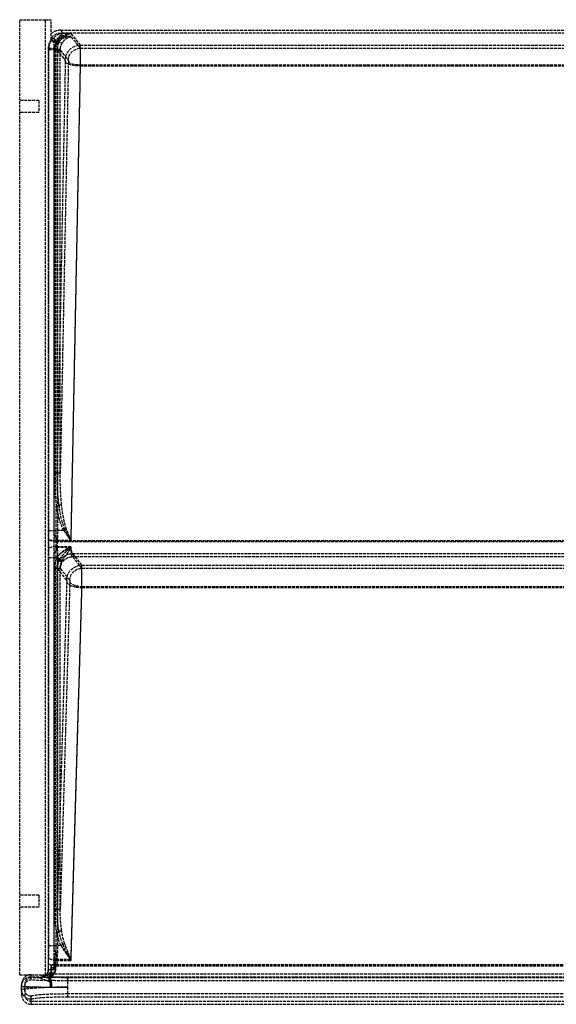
# Model space of a CAD drawing. Header units: millimetres. Extents: x 0 to 562, y -16 to 500.
# Tile 1 of 2: x 0 to 281, y -16 to 500. Entities that reach past the tile are written whole.
import ezdxf

# ---------------------------------------------------------------- set-up
doc = ezdxf.new("R2010")
doc.units = ezdxf.units.MM
doc.header["$LTSCALE"] = 10
doc.linetypes.add('ALLCAD_Strich', pattern=[0.2, 0.15, -0.05])
doc.layers.add('BESCH_KONT_sich_schn_grun_2d', color=10, linetype='Continuous')

msp = doc.modelspace()

# ---------------------------------------------------------------- linework, layer by layer
at = {"layer": 'BESCH_KONT_sich_schn_grun_2d', "linetype": 'ALLCAD_Strich'}
for p, q in [((0, 0), (0, 500)), ((0, 500), (13.5, 500)), ((13.5, 500), (16.5, 500)), ((13.5, 0), (13.5, 500)), ((16.5, 489.57), (16.5, 500)), ((18.14, 490.07), (16.5, 490.08)), ((17.82, 488.1), (16.5, 489.75)), ((19.86, 487.92), (18.14, 490.07)), ((18.14, 3.74), (18.14, 490.07)), ((21.47, 494.5), (525.53, 494.5)), ((22.85, 492.78), (21.47, 494.5)), ((22.85, 491.15), (21.48, 492.86)), ((525.52, 492.86), (21.48, 492.86)), ((26.96, 492.78), (22.85, 492.78)), ((26.96, 491.15), (22.85, 491.15)), ((31.82, 486.69), (26.96, 492.78)), ((31.82, 485.07), (26.96, 491.15)), ((14.9, 484.77), (14.9, 2.44)), ((14.9, 484.77), (15.13, 484.48)), ((15.16, 485.13), (18.25, 484.88)), ((19.89, 228.58), (19.89, 487.32)), ((31.82, 486.69), (515.18, 486.69)), ((31.82, 485.07), (515.18, 485.07)), ((15.13, 484.48), (15.13, 232.48)), ((15.13, 484.48), (18.22, 484.48)), ((17.99, 232.48), (17.99, 484.48)), ((18.22, 484.48), (18.59, 484.48)), ((19.61, 484.02), (18.22, 484.02)), ((18.22, 484.02), (18.22, 262.5)), ((18.58, 484.02), (18.58, 262.5)), ((19.61, 262.5), (19.61, 484.02)), ((19.61, 484.02), (23.84, 478.72)), ((21.23, 484.02), (19.61, 484.02)), ((21.23, 262.5), (21.23, 484.02)), ((21.23, 484.02), (25.47, 478.72)), ((23.87, 478.09), (19.61, 262.5)), ((25.5, 478.09), (21.23, 262.5)), ((26.93, 227.48), (31.85, 476.35)), ((26.93, 227.04), (31.85, 475.91)), ((31.85, 476.35), (515.15, 476.35)), ((31.85, 475.91), (515.15, 475.91)), ((10, 457.65), (0, 457.65)), ((10, 457.65), (10, 451.35)), ((10, 451.35), (0, 451.35)), ((19.61, 262.5), (18.22, 262.5)), ((21.23, 262.5), (19.61, 262.5)), ((20.62, 245.76), (19.12, 245.52)), ((19.12, 232.48), (19.12, 245.52)), ((15.13, 232.48), (19.12, 232.48)), ((23.11, 232.48), (19.12, 232.48)), ((23.83, 232.92), (23.11, 232.48)), ((15.09, 228.13), (15.08, 227.93)), ((19.07, 226.84), (19.08, 227.04)), ((19.07, 226.84), (527.93, 226.84)), ((19.08, 227.04), (26.93, 227.04)), ((19.86, 227.29), (19.87, 227.48)), ((19.86, 227.29), (527.14, 227.29)), ((19.87, 227.48), (26.93, 227.48)), ((26.93, 224.08), (19.07, 224.08)), ((26.93, 223.62), (19.86, 223.62)), ((19.89, 11.5), (19.89, 222.38)), ((15.13, 218.48), (15.13, 15.25)), ((15.13, 218.48), (19.12, 218.48)), ((17.99, 15.25), (17.99, 218.48)), ((19.12, 217.84), (19.12, 218.48)), ((19.12, 218.48), (19.5, 218.48)), ((19.12, 217.84), (20.66, 217)), ((20.96, 217.55), (19.5, 218.48)), ((32.59, 214.4), (27.72, 220.5)), ((27.72, 220.5), (519.28, 220.5)), ((27.72, 218.88), (519.28, 218.88)), ((32.59, 212.78), (27.72, 218.88)), ((18.22, 212.84), (19.61, 212.84)), ((18.22, 212.84), (18.22, 34.2)), ((18.58, 212.84), (18.58, 34.2)), ((19.61, 34.2), (19.61, 212.84)), ((19.61, 212.84), (21.23, 212.84)), ((19.74, 212.53), (24.61, 206.43)), ((21.23, 34.2), (21.23, 212.84)), ((21.37, 212.53), (26.24, 206.43)), ((32.59, 214.4), (514.41, 214.4)), ((32.59, 212.78), (514.41, 212.78)), ((24.64, 205.74), (19.61, 34.2)), ((26.27, 205.74), (21.23, 34.2)), ((26.89, 8.15), (32.62, 203.28)), ((26.89, 7.51), (32.62, 202.65)), ((32.62, 203.28), (514.38, 203.28)), ((32.62, 202.65), (514.38, 202.65)), ((10, 41.65), (0, 41.65)), ((10, 41.65), (10, 35.35)), ((10, 35.35), (0, 35.35)), ((19.61, 34.2), (18.22, 34.2)), ((21.23, 34.2), (19.61, 34.2)), ((20.62, 22.57), (19.12, 22.23)), ((19.12, 15.25), (19.12, 22.23)), ((22.62, 15.8), (21.61, 15.25)), ((15.13, 15.25), (19.12, 15.25)), ((21.61, 15.25), (19.12, 15.25)), ((19.43, 11.5), (19.89, 11.5)), ((19.72, 5.32), (19.89, 11.5)), ((15.04, 9.06), (14.96, 6.18)), ((18.14, 3.74), (19.72, 5.32)), ((18.3, 5.32), (19.72, 5.32)), ((18.95, 5.27), (19.03, 8.15)), ((18.95, 4.64), (19.03, 7.51)), ((18.95, 5.27), (528.05, 5.27)), ((19.03, 8.15), (26.89, 8.15)), ((19.03, 7.51), (26.89, 7.51)), ((0, 0), (13.5, 0)), ((6, -1.03), (6, 0)), ((10.5, 0), (12.2, -0.68)), ((13.64, 0), (13.5, 0)), ((14.03, 0), (15.84, 0)), ((14.92, 2.43), (14.9, 2.44)), ((16.5, 0), (15.84, 0)), ((16.33, 0.48), (530.67, 0.48)), ((16.5, 5.09), (16.56, 5.15)), ((16.5, 2.45), (16.5, 5.09)), ((16.5, 3.73), (18.14, 3.74)), ((16.5, 1.89), (16.5, 2.45)), ((16.55, 2.43), (16.5, 2.45)), ((16.5, 0), (16.5, 1.89)), ((18.95, 4.64), (528.05, 4.64)), ((1, -5), (1, -6.03)), ((2.63, -5), (2.63, -6.03)), ((10.5, -1.63), (6, -1.63)), ((6, -2.66), (6, -1.63)), ((10.5, -1.63), (14.19, -3.1)), ((12.2, -0.68), (14.19, -1.47)), ((16.33, -1.14), (530.67, -1.14)), ((522, -1.58), (25, -1.58)), ((25, -1.58), (25, -6.57)), ((522, -3.21), (25, -3.21)), ((1, -7.9), (1, -6.03)), ((1, -7.9), (1, -10.49)), ((2.63, -7.9), (2.63, -6.03)), ((2.63, -7.9), (2.63, -10.49)), ((25, -6.57), (25, -11.56)), ((25, -9.93), (522, -9.93)), ((6, -12.89), (6, -11.26)), ((6, -15.5), (6, -12.89)), ((6, -13.87), (541, -13.87)), ((25, -11.56), (522, -11.56)), ((6, -15.5), (273.49, -15.5)), ((273.49, -15.5), (273.49, -15.5)), ((273.49, -15.5), (273.49, -15.5)), ((273.49, -15.5), (273.49, -15.5)), ((273.49, -15.5), (273.49, -15.5)), ((273.49, -15.5), (273.49, -15.5)), ((273.49, -15.5), (273.49, -15.5)), ((273.49, -15.5), (273.49, -15.5)), ((273.49, -15.5), (273.5, -15.5)), ((273.49, -15.5), (273.5, -15.5)), ((273.49, -15.5), (273.49, -15.5)), ((273.49, -15.5), (273.49, -15.5)), ((273.49, -15.5), (273.49, -15.5)), ((273.49, -15.5), (273.49, -15.5)), ((273.5, -15.5), (273.5, -15.5)), ((273.51, -15.5), (273.5, -15.5)), ((273.5, -15.5), (273.5, -15.5)), ((273.51, -15.5), (273.5, -15.5)), ((273.5, -15.5), (273.5, -15.5)), ((273.5, -15.5), (273.5, -15.5)), ((273.5, -15.5), (273.5, -15.5)), ((273.5, -15.5), (273.5, -15.5)), ((273.5, -15.5), (273.5, -15.5)), ((273.5, -15.5), (273.5, -15.5)), ((273.5, -15.5), (273.5, -15.5)), ((273.5, -15.5), (273.5, -15.5)), ((273.5, -15.5), (273.5, -15.5)), ((273.5, -15.5), (273.5, -15.5)), ((273.5, -15.5), (273.5, -15.5)), ((273.5, -15.5), (273.5, -15.5)), ((273.5, -15.5), (273.5, -15.5)), ((273.51, -15.5), (273.51, -15.5)), ((273.51, -15.5), (273.51, -15.5)), ((273.51, -15.5), (273.51, -15.5)), ((273.51, -15.5), (273.51, -15.5)), ((273.51, -15.5), (273.51, -15.5)), ((273.51, -15.5), (273.51, -15.5)), ((273.51, -15.5), (273.51, -15.5)), ((273.51, -15.5), (541, -15.5)), ((273.51, -15.5), (273.51, -15.5)), ((273.51, -15.5), (273.51, -15.5)), ((273.51, -15.5), (273.51, -15.5)), ((273.51, -15.5), (273.51, -15.5))]:
    msp.add_line(p, q, dxfattribs=at)
for centre, major_axis, ratio, start_param, end_param in [((22.85, 484.81), (-3.73, -7.16), 0.94451, -2.637955, -1.154425), ((21.52, 486.47), (-5.03, 6.29), 0.993786, -0.671256, -0.001034), ((21.52, 486.47), (-4, 5.01), 0.993786, -0.671256, 0.2271), ((22.85, 484.81), (-2.91, -5.75), 0.931562, -2.643588, -1.673766), ((26.96, 484.81), (-8.86, -2.63), 0.852521, -1.818861, -0.955446), ((26.96, 484.81), (-9.11, -1.06), 0.689327, -1.65091, -0.787495), ((22.92, 484.72), (-5.03, 6.29), 0.993786, 0.250467, 0.89346), ((23.13, 484.46), (-4.99, 6.25), 0.999981, 0.812274, 0.89346), ((20.01, 490.5), (1.44, -1.08), 0.49696, -1.216284, -0.126238), ((31.82, 478.22), (0, 8.5), 0.004113, -1.846598, -0.087266), ((31.82, 478.22), (0, 6.87), 0.005089, -1.846598, -0.087266), ((31.85, 478.09), (-8, 0.16), 0.272269, 0.072559, 1.576185), ((31.85, 478.09), (-6.37, 0.13), 0.272269, 0.072559, 1.576185), ((27.65, 265.45), (-0.71, -35.99), 0.272269, -0.978632, -0.407589), ((18, 232.48), (0, 20), 0.055941, -1.846598, -1.570796), ((18, 232.48), (0, 18.37), 0.060905, -1.77008, -1.570796), ((15.69, 225.48), (0, -9), 0.069927, -1.846598, -1.287002), ((18.63, 232.48), (0, 18.37), 0.069927, -1.846598, -1.784741), ((19.07, 222.96), (-4, -0.08), 0.279946, -1.576506, -0.072726), ((18, 218.48), (0, 20), 0.055941, -1.570796, -1.287002), ((18, 218.48), (0, 18.37), 0.060905, -1.570796, -1.371513), ((18.63, 218.48), (0, 18.37), 0.069927, -1.356851, -1.287002), ((19.82, 225.48), (0, -13), 0.069927, -0.235462, -0.087266), ((21.44, 225.48), (0, -13), 0.069927, -0.235462, -0.087266), ((32.59, 205.94), (0, 8.5), 0.004113, -1.968165, -0.087266), ((32.59, 205.94), (0, 6.87), 0.005089, -1.968165, -0.087266), ((32.62, 205.74), (-8, 0.23), 0.386852, 0.075718, 1.582149), ((32.62, 205.74), (-6.37, 0.19), 0.386852, 0.075718, 1.582149), ((27.65, 36.19), (-0.74, -25.32), 0.386852, -0.975472, -0.586274), ((18, 15.25), (0, 20), 0.055941, -1.968165, -1.570796), ((18, 15.25), (0, 18.37), 0.060905, -1.968165, -1.783787), ((18, 15.25), (0, 18.37), 0.060905, -1.77008, -1.570796), ((15.41, 3.48), (0, -7), 0.069927, -1.968165, -1.420635), ((6, -5), (0, 5), 0.999612, 0, 1.570796), ((12.2, 2.32), (-1.11, -2.79), 0.997179, 0.380007, 1.120889), ((16.33, -3.51), (-3.97, -0.49), 0.997527, -1.694182, -1.093458), ((16.91, -2.83), (-3, 2.65), 0.841589, -0.930789, -0.125464), ((2.76, 10.07), (13.26, -11.06), 0.273978, -0.119665, 0.284906), ((11.89, 2.44), (4.31, -1.72), 0.997179, -0.175868, 0.259624), ((17.03, 3.48), (0, -7), 0.069927, -1.812777, -1.420635), ((6, -5), (0, 3.37), 0.999612, 0, 1.570796), ((14.19, 1.53), (-1.11, -2.79), 0.997179, 0.380007, 0.577806), ((14.19, 1.53), (-1.71, -4.3), 0.997179, 0.380007, 0.577806), ((15.56, -5.33), (-1.78, 3.58), 0.987927, -0.467074, -0.267812), ((16.17, -5.42), (0.28, 3.99), 0.705086, 0.09853, 0.460375), ((2.76, 8.45), (13.26, -11.06), 0.273978, -0.119665, 0.284906), ((25, -6.03), (24, 0), 0.022049, -3.141593, -1.957035), ((25, -7.9), (-24, 0), 0.055359, -1.570796, 0), ((25, -6.03), (22.37, 0), 0.023656, -3.141593, -1.957035), ((25, -7.9), (-22.37, 0), 0.059392, -1.570796, 0), ((25, -5.24), (24, 0), 0.055359, -1.880485, -1.570796), ((25, -5.24), (22.37, 0), 0.059392, -1.880485, -1.570796), ((6, -10.49), (0, -5.01), 0.997564, -1.570796, 0), ((6, -10.49), (0, -3.38), 0.997564, -1.570796, 0)]:
    msp.add_ellipse(centre, major_axis=major_axis, ratio=ratio, start_param=start_param, end_param=end_param, dxfattribs=at)
at = {"layer": 'BESCH_KONT_sich_schn_grun_2d', "linetype": 'ALLCAD_Strich', "extrusion": (0, 0, -1)}
for centre, major_axis, ratio, start_param, end_param in [((22.85, 484.81), (0.41, 8), 0.46363, -0.974696, -0.111281), ((22.85, 484.81), (0.49, 6.36), 0.581202, -0.995546, -0.132131), ((26.96, 484.81), (3.48, 7.42), 0.871964, -1.357724, -0.494309), ((26.96, 484.81), (2.73, 5.97), 0.841278, -1.361014, -0.497599), ((17.85, 484.91), (1.79, -0.16), 0.002156, -1.347599, -0.077389), ((31.82, 478.72), (6.25, 4.99), 0.993786, -2.464257, -0.89954), ((31.82, 478.72), (4.98, 3.98), 0.993786, -2.464257, -0.89954), ((17.82, 484.48), (1.8, -0.09), 0.010876, -1.345676, -0.073801), ((23.84, 478.22), (0, -0.5), 0.069927, -3.054326, -1.294994), ((25.47, 478.22), (0, -0.5), 0.069927, -3.054326, -1.294994), ((27.65, 265.45), (-0.7, -35.5), 0.225329, 0.407589, 0.978632), ((27.65, 265.45), (-0.69, -35.05), 0.181689, 0.407589, 0.978632), ((14.01, 232.48), (0, -16), 0.069927, -1.570796, -1.294994), ((19.07, 227.93), (-4, 0.08), 0.272269, -1.576185, -0.072559), ((19.08, 228.13), (-4, 0.08), 0.272269, -1.576185, -0.072559), ((19.68, 225.48), (0, 5), 0.125868, -1.85459, -1.294994), ((276.6, 232.48), (-262.7, 0), 0.069927, -0.213945, -0.199284), ((20.31, 225.48), (0, -6.63), 0.069927, 1.287002, 1.846598), ((14.01, 218.48), (0, -16), 0.069927, -1.85459, -1.570796), ((276.6, 218.48), (-262.7, 0), 0.069927, 0.199284, 0.213945), ((27.8, 225.48), (0, 5), 0.18181, -3.054326, -1.85459), ((27.8, 225.48), (0, 6.63), 0.137111, -3.054326, -1.85459), ((27.72, 212.53), (6.25, 4.99), 0.993786, -2.464257, -0.89954), ((27.72, 212.53), (4.98, 3.98), 0.993786, -2.464257, -0.89954), ((32.59, 206.43), (6.25, 4.99), 0.993786, -2.464257, -0.89954), ((32.59, 206.43), (4.98, 3.98), 0.993786, -2.464257, -0.89954), ((24.61, 205.94), (0, -0.5), 0.069927, -3.054326, -1.173428), ((26.23, 205.94), (0, -0.5), 0.069927, -3.054326, -1.173428), ((27.65, 36.19), (-0.72, -24.63), 0.324723, 0.586274, 0.975472), ((27.65, 36.19), (-0.7, -24), 0.265352, 0.586274, 0.975472), ((14.01, 15.25), (0, -16), 0.069927, -1.570796, -1.173428), ((297.47, 15.25), (-281.89, -6.69), 0.060698, 0.159534, 0.166936), ((276.6, 15.25), (-262.7, 0), 0.069927, -0.205588, -0.199284), ((18.95, 6.18), (-4, 0.12), 0.386852, -1.582149, -0.075718), ((19.03, 9.06), (-4, 0.12), 0.386852, -1.582149, -0.075718), ((21.11, 79.77), (-2.14, -78.98), 0.029913, 0.339553, 0.43671), ((19.03, 9.06), (-2.37, 0.07), 0.386852, -1.582149, -1.208994), ((18.92, 5.15), (2.37, 0.01), 0.078071, -1.841299, -1.83267), ((18.95, 6.18), (-2.37, 0.07), 0.386852, -1.582149, -1.297523), ((19.4, 3.48), (0, 4.63), 0.105721, -1.720957, -1.173428), ((11.89, 2.44), (2.79, -1.11), 0.997179, -0.378065, 0.571681), ((18.91, 2.43), (-4, -0.04), 0.149589, 0.070609, 1.572379), ((19.4, 3.48), (0, 3), 0.163163, -1.720957, -1.173428), ((6, -6.03), (-5, 0), 0.999612, 0, 1.570796), ((6, -6.03), (-3.37, 0), 0.999612, 0, 1.570796), ((25, -1.03), (-19, 0), 0.027851, -0.965447, 0), ((25, -2.66), (-19, 0), 0.027851, -0.965447, 0), ((10.49, 3), (4.31, -1.72), 0.997179, 0.324881, 1.19079), ((2.76, 6.08), (12.01, -7.51), 0.114797, -0.419931, -0.015359), ((2.76, 6.08), (12.44, -8.99), 0.182945, -0.353842, 0.050729), ((25, -0.26), (-19, 0), 0.069927, -1.570796, -1.155091), ((25, -1.88), (-19, 0), 0.069927, -1.570796, -1.155091), ((6, -7.9), (-5, 0), 0.997564, -1.570796, 0), ((6, -7.9), (-3.37, 0), 0.997564, -1.570796, 0), ((25, -11.26), (19, 0), 0.069927, -3.141593, -1.570796), ((17.56, -6.48), (-1.79, 3.58), 0.337257, -1.403312, -1.355453), ((25, -12.89), (19, 0), 0.069927, -3.141593, -1.570796)]:
    msp.add_ellipse(centre, major_axis=major_axis, ratio=ratio, start_param=start_param, end_param=end_param, dxfattribs=at)
at = {"layer": 'BESCH_KONT_sich_schn_grun_2d', "linetype": 'ALLCAD_Strich'}
for points, knots in [([(19.62, 487.93), (19.44, 487.93), (19.26, 487.93), (18.86, 487.95), (18.66, 487.96), (18.29, 487.99), (18.14, 488.01), (17.91, 488.05), (17.84, 488.07), (17.82, 488.1)], [-0.2830314, -0.2830314, -0.2830314, -0.2830314, -0.2283683, -0.2283683, -0.1565074, -0.1565074, -0.0823234, -0.0823234, 0, 0, 0, 0]), ([(17.99, 484.48), (17.99, 484.55), (17.99, 484.62), (18, 484.76), (18, 484.83), (18, 484.9)], [-0.04175473, -0.04175473, -0.04175473, -0.04175473, -0.02087853, -0.02087853, 0, 0, 0, 0]), ([(18, 484.9), (18.01, 485.03), (18.03, 485.15), (18.09, 485.42), (18.12, 485.56), (18.26, 485.92), (18.38, 486.15), (18.68, 486.55), (18.87, 486.72), (19.07, 486.84), (19.08, 486.85), (19.09, 486.85)], [-0.2127567, -0.2127567, -0.2127567, -0.2127567, -0.1848218, -0.1848218, -0.1537942, -0.1537942, -0.0994921, -0.0994921, -0.0419932, -0.0419932, -0.0386489, -0.0386489, -0.0386489, -0.0386489]), ([(18.25, 484.88), (18.24, 484.81), (18.24, 484.75), (18.23, 484.61), (18.23, 484.55), (18.22, 484.48)], [0, 0, 0, 0, 0.02151285, 0.02151285, 0.04306434, 0.04306434, 0.04306434, 0.04306434]), ([(20.01, 489.46), (19.57, 488.86), (19.17, 488.17), (18.55, 486.63), (18.33, 485.76), (18.25, 484.88)], [-0.637089, -0.637089, -0.637089, -0.637089, -0.3298292, -0.3298292, 0, 0, 0, 0]), ([(18.61, 484.85), (18.49, 484.86), (18.37, 484.87), (18.26, 484.88), (18.25, 484.88)], [0.1493865, 0.1493865, 0.1493865, 0.1493865, 0.25, 0.2562563, 0.2562563, 0.2562563, 0.2562563]), ([(18.61, 484.85), (18.61, 484.82), (18.6, 484.79), (18.6, 484.73), (18.6, 484.7), (18.6, 484.67), (18.59, 484.64), (18.59, 484.6), (18.59, 484.54), (18.59, 484.51), (18.59, 484.48)], [0, 0, 0, 0, 0.01076609, 0.01076609, 0.02153217, 0.02153217, 0.02153217, 0.03229826, 0.03229826, 0.04306434, 0.04306434, 0.04306434, 0.04306434]), ([(19.09, 486.85), (19.08, 486.83), (19.07, 486.81), (19.06, 486.79), (18.94, 486.48), (18.84, 486.16), (18.69, 485.51), (18.64, 485.18), (18.61, 484.85)], [-0.3290201, -0.3290201, -0.3290201, -0.3290201, -0.3185445, -0.3185445, -0.3185445, -0.1592723, -0.1592723, 0, 0, 0, 0]), ([(19.62, 484.4), (19.62, 484.46), (19.62, 484.52), (19.63, 484.63), (19.63, 484.69), (19.64, 484.75)], [-0.04306434, -0.04306434, -0.04306434, -0.04306434, -0.02151285, -0.02151285, 0, 0, 0, 0]), ([(19.64, 484.75), (19.72, 485.64), (19.94, 486.53), (20.56, 488.08), (20.95, 488.75), (21.38, 489.35)], [0, 0, 0, 0, 0.3298292, 0.3298292, 0.637089, 0.637089, 0.637089, 0.637089]), ([(21.24, 484.32), (21.24, 484.35), (21.24, 484.37), (21.24, 484.42), (21.25, 484.44), (21.25, 484.46), (21.25, 484.49), (21.25, 484.51), (21.25, 484.56), (21.26, 484.58), (21.26, 484.6)], [-0.04306434, -0.04306434, -0.04306434, -0.04306434, -0.03229826, -0.03229826, -0.02153217, -0.02153217, -0.02153217, -0.01076609, -0.01076609, 0, 0, 0, 0]), ([(21.26, 484.6), (21.29, 484.95), (21.34, 485.29), (21.5, 485.96), (21.6, 486.29), (21.72, 486.6), (21.84, 486.92), (21.98, 487.22), (22.28, 487.78), (22.44, 488.05), (22.61, 488.3)], [0, 0, 0, 0, 0.1592723, 0.1592723, 0.3185445, 0.3185445, 0.3185445, 0.4778168, 0.4778168, 0.637089, 0.637089, 0.637089, 0.637089]), ([(18.22, 484.48), (18.22, 484.41), (18.22, 484.33), (18.22, 484.18), (18.22, 484.1), (18.22, 484.02)], [0, 0, 0, 0, 0.02295831, 0.02295831, 0.04591662, 0.04591662, 0.04591662, 0.04591662]), ([(18.59, 484.48), (18.59, 484.44), (18.59, 484.41), (18.59, 484.33), (18.59, 484.29), (18.59, 484.25), (18.58, 484.21), (18.58, 484.18), (18.58, 484.1), (18.58, 484.06), (18.58, 484.02)], [0, 0, 0, 0, 0.01147915, 0.01147915, 0.02295831, 0.02295831, 0.02295831, 0.03443746, 0.03443746, 0.04591662, 0.04591662, 0.04591662, 0.04591662]), ([(19.61, 484.02), (19.61, 484.09), (19.61, 484.15), (19.61, 484.27), (19.61, 484.34), (19.62, 484.4)], [-0.04591662, -0.04591662, -0.04591662, -0.04591662, -0.02295831, -0.02295831, 0, 0, 0, 0]), ([(21.23, 484.02), (21.23, 484.05), (21.23, 484.07), (21.23, 484.12), (21.23, 484.15), (21.23, 484.17), (21.23, 484.2), (21.24, 484.22), (21.24, 484.27), (21.24, 484.3), (21.24, 484.32)], [-0.04591662, -0.04591662, -0.04591662, -0.04591662, -0.03443746, -0.03443746, -0.02295831, -0.02295831, -0.02295831, -0.01147915, -0.01147915, 0, 0, 0, 0]), ([(18.22, 262.5), (18.22, 260.11), (18.26, 257.7), (18.5, 252.03), (18.76, 248.73), (19.12, 245.52)], [-1.703665, -1.703665, -1.703665, -1.703665, -0.976239, -0.976239, 0, 0, 0, 0]), ([(18.58, 262.5), (18.58, 261.1), (18.59, 259.69), (18.63, 256.87), (18.66, 255.46), (18.71, 254.04), (18.75, 252.62), (18.81, 251.19), (18.94, 248.34), (19.02, 246.92), (19.12, 245.52)], [-1.703665, -1.703665, -1.703665, -1.703665, -1.277749, -1.277749, -0.851833, -0.851833, -0.851833, -0.425916, -0.425916, 0, 0, 0, 0]), ([(20.62, 245.76), (20.2, 248.93), (19.91, 252.18), (19.64, 257.77), (19.6, 260.14), (19.61, 262.5)], [0, 0, 0, 0, 0.976239, 0.976239, 1.703665, 1.703665, 1.703665, 1.703665]), ([(21.97, 245.99), (21.83, 247.35), (21.71, 248.73), (21.51, 251.5), (21.43, 252.88), (21.37, 254.26), (21.31, 255.65), (21.27, 257.02), (21.23, 259.77), (21.22, 261.14), (21.23, 262.5)], [0, 0, 0, 0, 0.425916, 0.425916, 0.851833, 0.851833, 0.851833, 1.277749, 1.277749, 1.703665, 1.703665, 1.703665, 1.703665]), ([(21.97, 245.99), (21.82, 245.96), (21.46, 245.9), (20.96, 245.82), (20.66, 245.77), (20.62, 245.76)], [0, 0, 0, 0, 0.25, 0.5, 0.543175, 0.543175, 0.543175, 0.543175]), ([(19.1, 228.85), (19.02, 228.88), (18.94, 228.92), (18.78, 229.06), (18.7, 229.16), (18.48, 229.5), (18.34, 229.84), (18.07, 230.92), (17.99, 231.71), (17.99, 232.48)], [-0.4920565, -0.4920565, -0.4920565, -0.4920565, -0.4475858, -0.4475858, -0.3834665, -0.3834665, -0.2332615, -0.2332615, 0, 0, 0, 0]), ([(23.11, 232.48), (23.72, 231.55), (24.35, 230.63), (25.63, 228.81), (26.28, 227.91), (26.93, 227.04)], [-0.7084302, -0.7084302, -0.7084302, -0.7084302, -0.3530359, -0.3530359, 0.0023584, 0.0023584, 0.0023584, 0.0023584]), ([(23.11, 232.48), (23.41, 232.06), (23.72, 231.63), (24.35, 230.78), (24.67, 230.36), (24.99, 229.95), (25.31, 229.53), (25.63, 229.11), (26.28, 228.29), (26.61, 227.88), (26.93, 227.48)], [-0.7084302, -0.7084302, -0.7084302, -0.7084302, -0.5307331, -0.5307331, -0.3530359, -0.3530359, -0.3530359, -0.1753388, -0.1753388, 0.0023584, 0.0023584, 0.0023584, 0.0023584]), ([(24.48, 233.31), (24.38, 233.25), (24.16, 233.12), (23.94, 232.99), (23.83, 232.92)], [-1, -1, -1, -1, -0.75, -0.509447, -0.509447, -0.509447, -0.509447]), ([(26.93, 227.04), (26.4, 227.99), (25.88, 228.96), (24.84, 230.93), (24.33, 231.92), (23.83, 232.92)], [-0.0023584, -0.0023584, -0.0023584, -0.0023584, 0.3530359, 0.3530359, 0.7084302, 0.7084302, 0.7084302, 0.7084302]), ([(26.93, 227.48), (26.72, 227.96), (26.51, 228.44), (26.1, 229.4), (25.89, 229.89), (25.69, 230.37), (25.48, 230.86), (25.28, 231.35), (24.88, 232.33), (24.68, 232.82), (24.48, 233.31)], [-0.0023584, -0.0023584, -0.0023584, -0.0023584, 0.1753388, 0.1753388, 0.3530359, 0.3530359, 0.3530359, 0.5307331, 0.5307331, 0.7084302, 0.7084302, 0.7084302, 0.7084302]), ([(17.99, 218.48), (17.99, 218.9), (18.01, 219.33), (18.1, 220.09), (18.17, 220.46), (18.37, 221.21), (18.51, 221.53), (18.74, 221.85), (18.81, 221.94), (18.96, 222.06), (19.03, 222.09), (19.1, 222.12)], [-0.2898042, -0.2898042, -0.2898042, -0.2898042, -0.2085017, -0.2085017, -0.1387261, -0.1387261, -0.0566435, -0.0566435, -0.022162, -0.022162, 0, 0, 0, 0]), ([(26.93, 224.08), (26.3, 223.78), (25.68, 223.46), (24.47, 222.8), (23.88, 222.45), (22.4, 221.47), (21.54, 220.79), (20.31, 219.54), (19.88, 219.02), (19.5, 218.48)], [-0.9745351, -0.9745351, -0.9745351, -0.9745351, -0.7609276, -0.7609276, -0.5487362, -0.5487362, -0.2110524, -0.2110524, 0, 0, 0, 0]), ([(26.93, 223.62), (26.22, 223.3), (25.51, 222.97), (24.13, 222.26), (23.46, 221.88), (22.82, 221.47), (22.18, 221.05), (21.57, 220.6), (20.44, 219.6), (19.93, 219.06), (19.5, 218.48)], [-0.9745351, -0.9745351, -0.9745351, -0.9745351, -0.7309013, -0.7309013, -0.4872675, -0.4872675, -0.4872675, -0.2436338, -0.2436338, 0, 0, 0, 0]), ([(20.96, 217.55), (21.27, 218.05), (21.61, 218.54), (22.61, 219.77), (23.29, 220.48), (24.48, 221.65), (24.95, 222.11), (25.92, 223.07), (26.42, 223.57), (26.93, 224.08)], [0, 0, 0, 0, 0.2110524, 0.2110524, 0.5487362, 0.5487362, 0.7609276, 0.7609276, 0.9745351, 0.9745351, 0.9745351, 0.9745351]), ([(22.29, 216.7), (22.56, 217.19), (22.88, 217.68), (23.58, 218.66), (23.96, 219.16), (24.36, 219.7), (24.76, 220.24), (25.17, 220.82), (26.03, 222.13), (26.48, 222.86), (26.93, 223.62)], [0, 0, 0, 0, 0.2436338, 0.2436338, 0.4872675, 0.4872675, 0.4872675, 0.7309013, 0.7309013, 0.9745351, 0.9745351, 0.9745351, 0.9745351]), ([(19.12, 217.84), (18.83, 217.08), (18.6, 216.26), (18.29, 214.58), (18.22, 213.71), (18.22, 212.84)], [-0.522631, -0.522631, -0.522631, -0.522631, -0.2613155, -0.2613155, 0, 0, 0, 0]), ([(19.12, 217.84), (19.03, 217.46), (18.96, 217.06), (18.82, 216.26), (18.77, 215.84), (18.72, 215.42), (18.68, 215), (18.64, 214.57), (18.6, 213.71), (18.58, 213.28), (18.58, 212.84)], [-0.522631, -0.522631, -0.522631, -0.522631, -0.3919733, -0.3919733, -0.2613155, -0.2613155, -0.2613155, -0.1306578, -0.1306578, 0, 0, 0, 0]), ([(19.61, 212.84), (19.6, 213.56), (19.69, 214.28), (20.05, 215.68), (20.32, 216.35), (20.66, 217)], [0, 0, 0, 0, 0.2613155, 0.2613155, 0.522631, 0.522631, 0.522631, 0.522631]), ([(20.66, 217), (20.77, 216.94), (21.16, 216.73), (21.71, 216.43), (21.97, 216.28), (22.05, 216.24)], [-0.5996418, -0.5996418, -0.5996418, -0.5996418, -0.5, -0.25, 0, 0, 0, 0]), ([(22.29, 216.7), (22.2, 216.75), (21.94, 216.92), (21.42, 217.25), (21.06, 217.48), (20.96, 217.55)], [0, 0, 0, 0, 0.25, 0.5, 0.5933408, 0.5933408, 0.5933408, 0.5933408]), ([(22.05, 216.24), (22.07, 216.28), (22.09, 216.32), (22.12, 216.39), (22.14, 216.43), (22.16, 216.47), (22.18, 216.51), (22.2, 216.55), (22.24, 216.62), (22.27, 216.66), (22.29, 216.7)], [-0.07447153, -0.07447153, -0.07447153, -0.07447153, -0.05585365, -0.05585365, -0.03723577, -0.03723577, -0.03723577, -0.01861788, -0.01861788, 0, 0, 0, 0]), ([(21.23, 212.84), (21.23, 213.13), (21.25, 213.42), (21.31, 214), (21.37, 214.29), (21.44, 214.58), (21.51, 214.86), (21.59, 215.14), (21.8, 215.7), (21.92, 215.97), (22.05, 216.24)], [0, 0, 0, 0, 0.1306578, 0.1306578, 0.2613155, 0.2613155, 0.2613155, 0.3919733, 0.3919733, 0.522631, 0.522631, 0.522631, 0.522631]), ([(18.22, 34.2), (18.22, 33.49), (18.22, 32.78), (18.32, 28.77), (18.6, 25.45), (19.12, 22.23)], [-1.207893, -1.207893, -1.207893, -1.207893, -0.993364, -0.993364, 0, 0, 0, 0]), ([(18.58, 34.2), (18.58, 33.2), (18.59, 32.2), (18.63, 30.19), (18.67, 29.19), (18.71, 28.19), (18.75, 27.19), (18.81, 26.19), (18.94, 24.2), (19.03, 23.21), (19.12, 22.23)], [-1.207893, -1.207893, -1.207893, -1.207893, -0.90592, -0.90592, -0.603946, -0.603946, -0.603946, -0.301973, -0.301973, 0, 0, 0, 0]), ([(20.62, 22.57), (20.03, 25.71), (19.71, 28.92), (19.61, 32.82), (19.6, 33.51), (19.61, 34.2)], [0, 0, 0, 0, 0.993364, 0.993364, 1.207893, 1.207893, 1.207893, 1.207893]), ([(21.98, 22.89), (21.84, 23.81), (21.72, 24.75), (21.52, 26.63), (21.44, 27.57), (21.38, 28.52), (21.32, 29.46), (21.28, 30.41), (21.23, 32.3), (21.22, 33.25), (21.23, 34.2)], [0, 0, 0, 0, 0.301973, 0.301973, 0.603946, 0.603946, 0.603946, 0.90592, 0.90592, 1.207893, 1.207893, 1.207893, 1.207893]), ([(21.98, 22.89), (21.83, 22.85), (21.47, 22.77), (20.97, 22.65), (20.67, 22.58), (20.62, 22.57)], [0, 0, 0, 0, 0.25, 0.5, 0.546553, 0.546553, 0.546553, 0.546553]), ([(23.54, 16.3), (23.4, 16.23), (23.11, 16.07), (22.79, 15.9), (22.62, 15.81), (22.62, 15.8)], [-1, -1, -1, -1, -0.75, -0.5, -0.4931553, -0.4931553, -0.4931553, -0.4931553]), ([(26.89, 7.51), (26.16, 8.82), (25.41, 10.17), (23.97, 12.95), (23.27, 14.37), (22.62, 15.8)], [-0.002297, -0.002297, -0.002297, -0.002297, 0.502749, 0.502749, 1.007795, 1.007795, 1.007795, 1.007795]), ([(26.89, 8.15), (26.61, 8.79), (26.31, 9.45), (25.74, 10.79), (25.45, 11.47), (25.16, 12.15), (24.88, 12.84), (24.6, 13.52), (24.06, 14.91), (23.79, 15.61), (23.54, 16.3)], [-0.002297, -0.002297, -0.002297, -0.002297, 0.250226, 0.250226, 0.502749, 0.502749, 0.502749, 0.755272, 0.755272, 1.007795, 1.007795, 1.007795, 1.007795]), ([(19.1, 11.62), (19.04, 11.64), (18.99, 11.67), (18.88, 11.74), (18.83, 11.78), (18.65, 11.98), (18.55, 12.17), (18.34, 12.63), (18.22, 13.02), (18.03, 14.05), (17.99, 14.67), (17.99, 15.25)], [-0.4249274, -0.4249274, -0.4249274, -0.4249274, -0.4048093, -0.4048093, -0.3826229, -0.3826229, -0.3145175, -0.3145175, -0.1759728, -0.1759728, 0, 0, 0, 0]), ([(18.17, 8.23), (18.15, 8.58), (18.17, 8.93), (18.24, 9.61), (18.3, 9.96), (18.48, 10.58), (18.59, 10.83), (18.77, 11.11), (18.85, 11.2), (18.98, 11.31), (19.03, 11.35), (19.09, 11.37)], [-0.2745295, -0.2745295, -0.2745295, -0.2745295, -0.1971963, -0.1971963, -0.1227082, -0.1227082, -0.0528112, -0.0528112, -0.0194859, -0.0194859, 0, 0, 0, 0]), ([(21.61, 15.25), (22.41, 13.9), (23.28, 12.56), (25.06, 9.97), (25.98, 8.71), (26.89, 7.51)], [-1.007795, -1.007795, -1.007795, -1.007795, -0.502749, -0.502749, 0.002297, 0.002297, 0.002297, 0.002297]), ([(21.61, 15.25), (22.01, 14.63), (22.43, 14.01), (23.28, 12.79), (23.72, 12.19), (24.17, 11.59), (24.62, 10.99), (25.07, 10.41), (25.98, 9.26), (26.44, 8.7), (26.89, 8.15)], [-1.007795, -1.007795, -1.007795, -1.007795, -0.755272, -0.755272, -0.502749, -0.502749, -0.502749, -0.250226, -0.250226, 0.002297, 0.002297, 0.002297, 0.002297]), ([(16.56, 5.15), (16.57, 5.17), (16.61, 5.18), (16.72, 5.21), (16.8, 5.22), (17.06, 5.25), (17.27, 5.27), (17.75, 5.3), (18.01, 5.31), (18.28, 5.32)], [-0.3031978, -0.3031978, -0.3031978, -0.3031978, -0.2440485, -0.2440485, -0.1854281, -0.1854281, -0.0869654, -0.0869654, 0, 0, 0, 0]), ([(14.22, 0.11), (14.17, 0.04), (14.13, -0.03), (14.08, -0.12), (14.07, -0.15), (14.06, -0.2), (14.06, -0.21), (14.07, -0.22)], [0, 0, 0, 0, 0.1178861, 0.1178861, 0.2131778, 0.2131778, 0.2727351, 0.2727351, 0.2727351, 0.2727351]), ([(14.92, 2.43), (14.93, 2.33), (14.92, 2.23), (14.9, 1.75), (14.82, 1.4), (14.63, 0.83), (14.52, 0.61), (14.34, 0.3), (14.28, 0.2), (14.22, 0.11)], [-0.7150111, -0.7150111, -0.7150111, -0.7150111, -0.6449178, -0.6449178, -0.3722738, -0.3722738, -0.1431822, -0.1431822, 0, 0, 0, 0]), ([(16.55, 2.43), (16.56, 2), (16.51, 1.58), (16.35, 0.87), (16.26, 0.58), (16.15, 0.31), (16.03, 0.01), (15.88, -0.26), (15.6, -0.72), (15.45, -0.92), (15.32, -1.09)], [-0.7150111, -0.7150111, -0.7150111, -0.7150111, -0.5184306, -0.5184306, -0.3575056, -0.3575056, -0.3575056, -0.1787528, -0.1787528, 0, 0, 0, 0]), ([(16.33, 0.48), (16.33, 0.49), (16.34, 0.5), (16.4, 0.53), (16.46, 0.56), (16.65, 0.65), (16.77, 0.7), (16.91, 0.77)], [-0.2727351, -0.2727351, -0.2727351, -0.2727351, -0.2131778, -0.2131778, -0.1178861, -0.1178861, 0, 0, 0, 0]), ([(16.91, 0.77), (17.09, 0.85), (17.27, 0.95), (17.76, 1.24), (18.06, 1.46), (18.6, 2.01), (18.82, 2.36), (18.91, 2.83), (18.92, 2.93), (18.91, 3.03)], [0, 0, 0, 0, 0.1431822, 0.1431822, 0.3722738, 0.3722738, 0.6449178, 0.6449178, 0.7150111, 0.7150111, 0.7150111, 0.7150111]), ([(16.91, -0.7), (17.13, -0.54), (17.37, -0.34), (17.83, 0.12), (18.06, 0.38), (18.26, 0.68), (18.44, 0.94), (18.59, 1.24), (18.84, 1.94), (18.92, 2.35), (18.91, 2.78)], [0, 0, 0, 0, 0.1787528, 0.1787528, 0.3575056, 0.3575056, 0.3575056, 0.5184306, 0.5184306, 0.7150111, 0.7150111, 0.7150111, 0.7150111]), ([(14.19, -1.47), (14.5, -1.5), (14.78, -1.65), (15.32, -2.33), (15.56, -2.97), (15.87, -4.59), (15.96, -5.55), (15.96, -6.52)], [-1.355472, -1.355472, -1.355472, -1.355472, -0.961509, -0.961509, -0.465557, -0.465557, 0, 0, 0, 0]), ([(14.19, -3.1), (14.66, -3.12), (15.08, -3.25), (15.62, -3.64), (15.79, -3.82), (15.93, -4.04), (16.09, -4.27), (16.22, -4.54), (16.48, -5.34), (16.57, -5.93), (16.57, -6.52)], [-1.355472, -1.355472, -1.355472, -1.355472, -0.918965, -0.918965, -0.677736, -0.677736, -0.677736, -0.420648, -0.420648, 0, 0, 0, 0]), ([(14.78, -1.41), (14.78, -1.41), (14.78, -1.41), (14.78, -1.41), (14.78, -1.41), (14.78, -1.41), (14.78, -1.41), (14.78, -1.42), (14.78, -1.42), (14.79, -1.43), (14.79, -1.43), (14.82, -1.46), (14.86, -1.49), (14.98, -1.58), (15.07, -1.66), (15.17, -1.76)], [0, 0, 0, 0, 0.0019897, 0.0019897, 0.0039795, 0.0039795, 0.0079589, 0.0079589, 0.0158427, 0.0158427, 0.0314996, 0.0314996, 0.0763591, 0.0763591, 0.1527183, 0.1527183, 0.1527183, 0.1527183]), ([(15.32, -1.09), (15.27, -1.15), (15.22, -1.21), (15.14, -1.31), (15.1, -1.36), (15.07, -1.4), (15.04, -1.44), (15.02, -1.47), (14.99, -1.53), (14.99, -1.55), (14.99, -1.56)], [0, 0, 0, 0, 0.0681838, 0.0681838, 0.1363675, 0.1363675, 0.1363675, 0.2045513, 0.2045513, 0.2727351, 0.2727351, 0.2727351, 0.2727351]), ([(15.1, -3.01), (15.1, -3.01), (15.1, -3.01), (15.09, -3.01), (15.09, -3.01), (15.09, -3.01), (15.09, -3.01), (15.09, -3.01), (15.09, -3.02), (15.1, -3.03), (15.11, -3.03), (15.14, -3.06), (15.18, -3.07), (15.23, -3.09), (15.27, -3.12), (15.33, -3.14), (15.45, -3.19), (15.51, -3.22), (15.57, -3.25)], [0, 0, 0, 0, 0.0019897, 0.0019897, 0.0039795, 0.0039795, 0.0079589, 0.0079589, 0.0158427, 0.0158427, 0.0381796, 0.0381796, 0.0763591, 0.0763591, 0.0763591, 0.1145387, 0.1145387, 0.1527183, 0.1527183, 0.1527183, 0.1527183]), ([(15.17, -1.76), (15.24, -1.84), (15.32, -1.94), (15.47, -2.18), (15.54, -2.32), (15.66, -2.64), (15.71, -2.8), (15.81, -3.15), (15.85, -3.32), (15.91, -3.68), (15.94, -3.84), (15.98, -4.2), (16, -4.38), (16.03, -4.76), (16.04, -4.96), (16.05, -5.36), (16.05, -5.56), (16.04, -5.89), (16.03, -6.02), (16.01, -6.2), (16.01, -6.26), (16, -6.3)], [0, 0, 0, 0, 0.0605021, 0.0605021, 0.1157303, 0.1157303, 0.1582136, 0.1582136, 0.190893, 0.190893, 0.2146236, 0.2146236, 0.234589, 0.234589, 0.2513925, 0.2513925, 0.2658423, 0.2658423, 0.2769575, 0.2769575, 0.2839045, 0.2839045, 0.2839045, 0.2839045]), ([(16.17, -1.43), (15.99, -1.42), (15.82, -1.41), (15.63, -1.38), (15.58, -1.37), (15.55, -1.36), (15.55, -1.35), (15.55, -1.35), (15.55, -1.35), (15.55, -1.34), (15.55, -1.34), (15.56, -1.34), (15.56, -1.34), (15.56, -1.34), (15.56, -1.34), (15.56, -1.34)], [-0.1527183, -0.1527183, -0.1527183, -0.1527183, -0.0763591, -0.0763591, -0.0314996, -0.0314996, -0.0158427, -0.0158427, -0.0079589, -0.0079589, -0.0039795, -0.0039795, -0.0019897, -0.0019897, 0, 0, 0, 0]), ([(16.17, -3.06), (15.99, -3.05), (15.82, -3.03), (15.63, -3.01), (15.58, -3), (15.55, -2.98), (15.55, -2.98), (15.55, -2.97), (15.55, -2.97), (15.55, -2.97), (15.55, -2.97), (15.56, -2.97), (15.56, -2.97), (15.56, -2.97), (15.56, -2.97), (15.56, -2.96)], [-0.1527183, -0.1527183, -0.1527183, -0.1527183, -0.0763591, -0.0763591, -0.0314996, -0.0314996, -0.0158427, -0.0158427, -0.0079589, -0.0079589, -0.0039795, -0.0039795, -0.0019897, -0.0019897, 0, 0, 0, 0]), ([(15.57, -3.25), (15.7, -3.31), (15.83, -3.4), (16.07, -3.62), (16.18, -3.76), (16.29, -3.94), (16.36, -4.06), (16.43, -4.2), (16.54, -4.49), (16.58, -4.63), (16.67, -5.02), (16.71, -5.28), (16.72, -5.9), (16.69, -6.24), (16.64, -6.37)], [0, 0, 0, 0, 0.0744362, 0.0744362, 0.1419522, 0.1419522, 0.1419522, 0.18446, 0.18446, 0.2146236, 0.2146236, 0.2524725, 0.2524725, 0.2839045, 0.2839045, 0.2839045, 0.2839045]), ([(16.07, -6.48), (16.1, -6.43), (16.12, -6.36), (16.18, -6.15), (16.21, -5.99), (16.27, -5.6), (16.29, -5.35), (16.33, -4.86), (16.35, -4.61), (16.37, -4.14), (16.37, -3.92), (16.38, -3.48), (16.38, -3.28), (16.38, -2.87), (16.37, -2.67), (16.35, -2.28), (16.34, -2.12), (16.3, -1.81), (16.28, -1.69), (16.23, -1.51), (16.2, -1.46), (16.17, -1.43)], [-0.2839045, -0.2839045, -0.2839045, -0.2839045, -0.2769575, -0.2769575, -0.2658423, -0.2658423, -0.2513925, -0.2513925, -0.234589, -0.234589, -0.2146236, -0.2146236, -0.190893, -0.190893, -0.1582136, -0.1582136, -0.1157303, -0.1157303, -0.0605021, -0.0605021, 0, 0, 0, 0]), ([(16.68, -6.48), (16.78, -6.32), (16.85, -5.94), (16.9, -5.19), (16.89, -4.87), (16.85, -4.41), (16.82, -4.25), (16.76, -3.91), (16.72, -3.76), (16.67, -3.64), (16.6, -3.44), (16.52, -3.32), (16.35, -3.13), (16.26, -3.08), (16.17, -3.06)], [-0.2839045, -0.2839045, -0.2839045, -0.2839045, -0.2524725, -0.2524725, -0.2146236, -0.2146236, -0.18446, -0.18446, -0.1419522, -0.1419522, -0.1419522, -0.0744362, -0.0744362, 0, 0, 0, 0]), ([(16.33, -1.14), (16.33, -1.13), (16.35, -1.11), (16.4, -1.07), (16.45, -1.03), (16.5, -1), (16.55, -0.96), (16.62, -0.91), (16.76, -0.81), (16.83, -0.76), (16.91, -0.7)], [-0.2727351, -0.2727351, -0.2727351, -0.2727351, -0.2045513, -0.2045513, -0.1363675, -0.1363675, -0.1363675, -0.0681838, -0.0681838, 0, 0, 0, 0]), ([(16, -6.3), (15.99, -6.34), (15.99, -6.37), (15.97, -6.45), (15.97, -6.49), (15.96, -6.52)], [-0.01019037, -0.01019037, -0.01019037, -0.01019037, -0.00459813, -0.00459813, 0.00099412, 0.00099412, 0.00099412, 0.00099412]), ([(15.96, -6.52), (15.98, -6.52), (16, -6.51), (16.03, -6.49), (16.05, -6.48), (16.07, -6.48)], [-0.00099412, -0.00099412, -0.00099412, -0.00099412, 0.00459813, 0.00459813, 0.01019037, 0.01019037, 0.01019037, 0.01019037]), ([(16.64, -6.37), (16.63, -6.39), (16.63, -6.4), (16.61, -6.42), (16.61, -6.44), (16.6, -6.45), (16.6, -6.46), (16.59, -6.47), (16.58, -6.5), (16.58, -6.51), (16.57, -6.52)], [-0.01019037, -0.01019037, -0.01019037, -0.01019037, -0.00739425, -0.00739425, -0.00459813, -0.00459813, -0.00459813, -0.00180201, -0.00180201, 0.00099412, 0.00099412, 0.00099412, 0.00099412]), ([(16.57, -6.52), (16.58, -6.52), (16.59, -6.52), (16.61, -6.51), (16.62, -6.5), (16.63, -6.5), (16.63, -6.5), (16.64, -6.49), (16.66, -6.48), (16.67, -6.48), (16.68, -6.48)], [-0.00099412, -0.00099412, -0.00099412, -0.00099412, 0.00180201, 0.00180201, 0.00459813, 0.00459813, 0.00459813, 0.00739425, 0.00739425, 0.01019037, 0.01019037, 0.01019037, 0.01019037]), ([(16.68, -6.48), (16.81, -6.48), (16.94, -6.48), (17.43, -6.49), (17.81, -6.5), (18.18, -6.51)], [-0.38114375, -0.38114375, -0.38114375, -0.38114375, -0.3626444, -0.3626444, -0.30968911, -0.30968911, -0.30968911, -0.30968911])]:
    msp.add_open_spline(points, degree=3, knots=knots, dxfattribs=at)
for points in [[(18.61, 484.85), (18.96, 484.82), (19.64, 484.76), (20.48, 484.68), (21.06, 484.62), (21.23, 484.61), (21.26, 484.6)], [(19.09, 486.85), (19.31, 486.98), (19.56, 487.13), (19.89, 487.32)], [(20.01, 488.51), (19.87, 488.32), (19.74, 488.13), (19.62, 487.93)], [(19.86, 487.92), (19.78, 487.92), (19.7, 487.93), (19.62, 487.93)], [(19.89, 487.32), (19.88, 487.52), (19.87, 487.72), (19.86, 487.92)], [(20.01, 488.51), (20.28, 488.38), (20.81, 488.16), (21.55, 488.02), (22.18, 488.05), (22.49, 488.2), (22.61, 488.3)], [(18.59, 484.48), (18.94, 484.46), (19.62, 484.43), (20.47, 484.38), (21.04, 484.34), (21.21, 484.33), (21.24, 484.32)], [(19.5, 218.48), (19.36, 218.27), (19.24, 218.06), (19.12, 217.84)], [(20.66, 217), (20.75, 217.18), (20.85, 217.37), (20.96, 217.55)], [(16.55, 2.43), (16.57, 2.47), (16.72, 2.56), (17.26, 2.68), (18.02, 2.76), (18.62, 2.78), (18.91, 2.78)], [(16.33, -1.14), (16.22, -1.14), (15.98, -1.16), (15.63, -1.24), (15.3, -1.37), (15.09, -1.49), (14.99, -1.56)], [(15.56, -2.96), (15.52, -2.96), (15.44, -2.97), (15.33, -2.97), (15.21, -2.99), (15.13, -3), (15.1, -3.01)], [(16.91, -0.7), (16.77, -0.67), (16.47, -0.65), (16.04, -0.71), (15.65, -0.85), (15.42, -1), (15.32, -1.09)], [(16.17, -3.06), (16.12, -3.06), (16.02, -3.07), (15.86, -3.11), (15.72, -3.17), (15.62, -3.22), (15.57, -3.25)], [(17.33, -1.47), (16.93, -1.46), (16.55, -1.45), (16.17, -1.43)], [(17.33, -3.1), (16.93, -3.08), (16.55, -3.07), (16.17, -3.06)], [(16.07, -6.48), (16.6, -6.49), (17.14, -6.5), (17.69, -6.51)], [(16.68, -6.48), (16.68, -6.47), (16.67, -6.45), (16.66, -6.43), (16.65, -6.4), (16.64, -6.38), (16.64, -6.37)]]:
    msp.add_open_spline(points, degree=3, dxfattribs=at)

doc.saveas('drawing.dxf')
